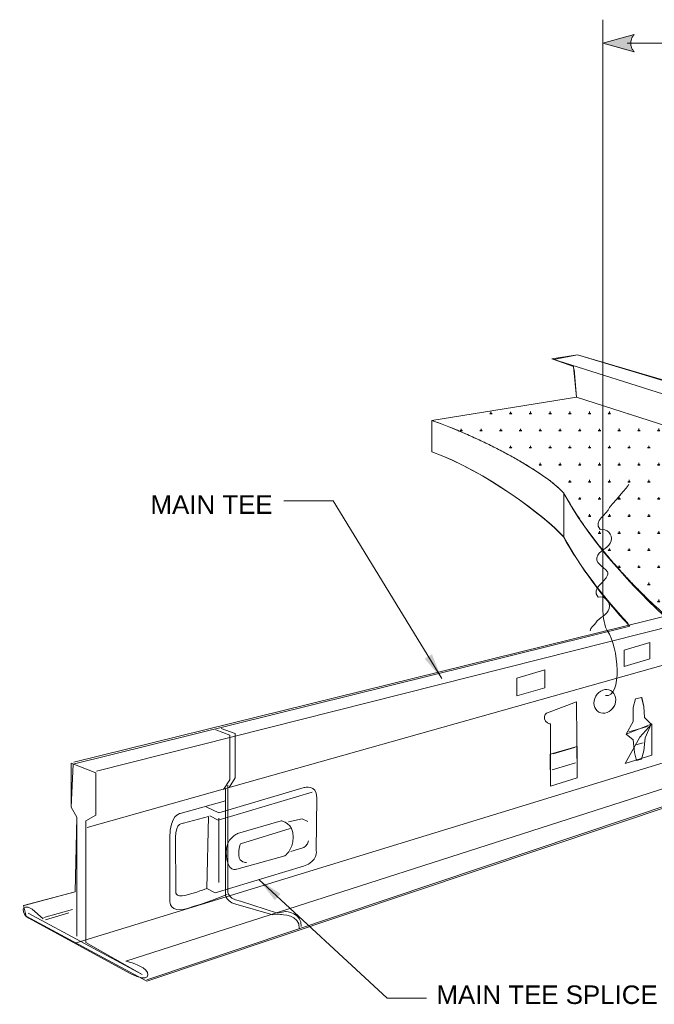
# Model space of a CAD drawing. Header units: inches. Extents: x -3360 to -1510, y 6 to 2767.
# Tile 1 of 7: x -1963 to -1930, y 6 to 55. Entities that reach past the tile are written whole.
import ezdxf

# ---------------------------------------------------------------- set-up
doc = ezdxf.new("R2010")
doc.units = ezdxf.units.IN
doc.header["$MEASUREMENT"] = 0
for name, color, linetype, lineweight in [('A-DETL', 90, 'Continuous', 9), ('A-DETL-GENF', 92, 'Continuous', 9), ('A-DETL-THIN', 151, 'Continuous', 9), ('G-ANNO-TEXT', 231, 'Continuous', 9)]:
    doc.layers.add(name, color=color, linetype=linetype, lineweight=lineweight)
doc.styles.add('Arial', font='arial.ttf', dxfattribs={"height": 0.125})

msp = doc.modelspace()

# ---------------------------------------------------------------- hatches: boundary and pattern name
at = {"layer": 'A-DETL-GENF'}
for points in [[(-1931.398, 53.844), (-1931.494, 53.977), (-1931.551, 54.125), (-1931.57, 54.279), (-1931.551, 54.435), (-1931.494, 54.586), (-1931.398, 54.726), (-1932.98, 54.285)], [(-1941.151, 22.1), (-1941.644, 23.322), (-1942.014, 23.096)], [(-1949.606, 10.859), (-1949.313, 11.177), (-1950.415, 11.9)]]:
    msp.add_hatch(color=7, dxfattribs=at).paths.add_polyline_path(points)
h = msp.add_hatch(dxfattribs=at)
h.set_pattern_fill('FP2_14', style=0, pattern_type=2)
h.set_pattern_definition([(0, (-1963.2198, 4e-15), (0.5, 0.866), [0.125, -0.875]), (90, (-1963.15677, 4e-15), (-0.5, 0.866), [0.063, -1.67]), (90, (-1963.14177, 4e-15), (-0.5, 0.866), [0.05, -1.682]), (90, (-1963.17277, 4e-15), (-0.5, 0.866), [0.05, -1.682]), (60, (-1963.1258, 4e-15), (-0.499978, 0.866013), [0.04, -0.96]), (120, (-1963.1888, 4e-15), (-0.999978, 1.3e-05), [0.04, -0.96])])
h.paths.add_polyline_path([(-1929.767, 25.258), (-1912.521, 29.364), (-1934.316, 36.349), (-1941.646, 35.17), (-1940.268, 34.634), (-1938.917, 34.023), (-1937.651, 33.371), (-1936.533, 32.711), (-1935.622, 32.077), (-1934.978, 31.501), (-1934.296, 30.383), (-1933.53, 29.289), (-1932.668, 28.212), (-1931.74, 27.172), (-1930.777, 26.19)])

# ---------------------------------------------------------------- linework, layer by layer
at = {"layer": 'A-DETL'}
for p, q in [((-1932.98, 55.478), (-1932.981, 25.482)), ((-1931.759, 54.285), (-1924.288, 54.285)), ((-1935.564, 38.295), (-1934.276, 38.501)), ((-1935.467, 38.259), (-1934.276, 38.501)), ((-1934.276, 38.501), (-1908.196, 30.626)), ((-1934.276, 38.501), (-1929.734, 37.16)), ((-1909.937, 30.181), (-1935.564, 38.295)), ((-1934.467, 37.912), (-1935.467, 38.259)), ((-1934.316, 36.349), (-1934.467, 37.912)), ((-1934.316, 36.349), (-1934.435, 37.757)), ((-1941.646, 35.17), (-1934.316, 36.349)), ((-1941.645, 35.17), (-1934.316, 36.349)), ((-1912.883, 29.476), (-1934.316, 36.349)), ((-1941.646, 33.575), (-1941.646, 35.17)), ((-1941.645, 33.575), (-1941.645, 35.17)), ((-1934.96, 31.479), (-1934.96, 29.268)), ((-1946.651, 31.1), (-1949.151, 31.1)), ((-1941.151, 22.1), (-1946.651, 31.1)), ((-1915.561, 28.775), (-1959.789, 17.852)), ((-1916.758, 27.981), (-1958.634, 17.405)), ((-1959.118, 14.538), (-1915.607, 26.804)), ((-1959.664, 8.695), (-1903.129, 26.062)), ((-1901.618, 25.625), (-1957.155, 7.769)), ((-1956.096, 6.824), (-1900.868, 25.382)), ((-1959.819, 17.751), (-1931.616, 24.742)), ((-1930.609, 23.915), (-1931.912, 23.538)), ((-1931.912, 23.538), (-1931.91, 22.707)), ((-1930.606, 23.083), (-1930.609, 23.915)), ((-1931.91, 22.707), (-1930.606, 23.083)), ((-1935.925, 22.526), (-1937.341, 22.117)), ((-1935.922, 21.621), (-1935.925, 22.526)), ((-1937.341, 22.117), (-1937.339, 21.211)), ((-1937.339, 21.211), (-1935.922, 21.621)), ((-1931.332, 21.056), (-1931.449, 20.622)), ((-1931.332, 21.056), (-1931.449, 20.622)), ((-1931.019, 21.124), (-1931.332, 21.056)), ((-1931.018, 21.124), (-1931.332, 21.056)), ((-1930.916, 20.675), (-1931.019, 21.124)), ((-1930.915, 20.675), (-1931.018, 21.124)), ((-1934.316, 20.914), (-1935.838, 20.34)), ((-1934.316, 20.914), (-1935.837, 20.34)), ((-1934.294, 17.055), (-1934.316, 20.914)), ((-1934.294, 17.055), (-1934.316, 20.914)), ((-1931.449, 20.622), (-1931.457, 19.912)), ((-1931.449, 20.622), (-1931.456, 19.912)), ((-1930.883, 20.11), (-1930.916, 20.675)), ((-1930.883, 20.11), (-1930.915, 20.675)), ((-1930.531, 19.779), (-1930.883, 20.11)), ((-1930.53, 19.779), (-1930.883, 20.11)), ((-1952.597, 19.496), (-1951.892, 19.219)), ((-1952.321, 19.557), (-1951.616, 19.312)), ((-1935.639, 19.789), (-1935.639, 16.636)), ((-1935.639, 19.789), (-1935.639, 16.636)), ((-1931.457, 19.912), (-1931.809, 19.272)), ((-1931.456, 19.912), (-1931.809, 19.272)), ((-1931.809, 19.272), (-1930.53, 19.779)), ((-1931.662, 19.386), (-1930.719, 19.657)), ((-1931.109, 19.121), (-1930.502, 19.796)), ((-1930.839, 19.096), (-1930.531, 19.779)), ((-1930.502, 19.796), (-1930.502, 18.202)), ((-1951.892, 19.219), (-1951.892, 16.966)), ((-1951.616, 19.312), (-1951.616, 17.058)), ((-1931.847, 17.783), (-1931.109, 19.121)), ((-1931.809, 19.272), (-1931.447, 18.987)), ((-1931.447, 18.987), (-1931.387, 18.342)), ((-1930.909, 18.428), (-1930.839, 19.096)), ((-1935.662, 18.253), (-1934.294, 18.649)), ((-1935.508, 18.281), (-1934.43, 18.591)), ((-1934.294, 18.649), (-1934.294, 17.055)), ((-1931.317, 18.728), (-1930.937, 18.841)), ((-1935.639, 16.636), (-1935.662, 18.253)), ((-1930.502, 18.202), (-1931.847, 17.783)), ((-1931.387, 18.342), (-1931.273, 17.937)), ((-1931.273, 17.937), (-1931.026, 18.009)), ((-1931.026, 18.009), (-1930.909, 18.428)), ((-1958.68, 17.321), (-1959.922, 17.802)), ((-1959.922, 17.802), (-1959.922, 15.57)), ((-1959.921, 15.57), (-1959.819, 17.751)), ((-1923.27, 17.753), (-1956.096, 6.758)), ((-1935.557, 17.472), (-1934.373, 17.822)), ((-1958.68, 15.173), (-1958.68, 17.321)), ((-1951.892, 16.966), (-1952.198, 16.476)), ((-1951.616, 17.058), (-1951.924, 16.566)), ((-1935.639, 16.636), (-1934.294, 17.055)), ((-1934.294, 17.055), (-1935.639, 16.636)), ((-1935.639, 16.636), (-1934.294, 17.055)), ((-1952.443, 15.285), (-1948.12, 16.573)), ((-1952.106, 16.527), (-1952.106, 11.239)), ((-1951.983, 16.681), (-1951.983, 11.392)), ((-1947.722, 16.328), (-1952.474, 14.918)), ((-1947.476, 16.052), (-1947.507, 13.385)), ((-1959.922, 15.57), (-1959.643, 15.068)), ((-1959.643, 15.068), (-1959.921, 15.57)), ((-1952.106, 15.899), (-1954.405, 15.255)), ((-1953.087, 15.592), (-1952.443, 15.285)), ((-1959.716, 11.276), (-1959.643, 15.068)), ((-1959.643, 15.068), (-1959.643, 9.033)), ((-1959.186, 14.874), (-1958.68, 15.173)), ((-1952.969, 15.108), (-1954.236, 14.756)), ((-1953.056, 11.453), (-1952.969, 15.108)), ((-1952.474, 14.918), (-1952.903, 15.132)), ((-1952.443, 15.009), (-1952.443, 11.76)), ((-1948.917, 14.825), (-1948.212, 14.979)), ((-1948.212, 14.979), (-1947.936, 14.856)), ((-1959.186, 8.72), (-1959.186, 14.874)), ((-1949.285, 14.887), (-1951.493, 14.243)), ((-1948.825, 14.488), (-1951.339, 13.722)), ((-1954.926, 14.028), (-1954.926, 10.809)), ((-1954.633, 14.033), (-1954.62, 11.33)), ((-1948.795, 13.323), (-1948.181, 13.507)), ((-1951.523, 12.434), (-1949.101, 13.109)), ((-1948.151, 12.587), (-1952.627, 11.239)), ((-1950.419, 11.904), (-1943.915, 5.9)), ((-1962.336, 10.597), (-1959.716, 11.276)), ((-1962.299, 10.598), (-1959.853, 11.246)), ((-1952.627, 11.239), (-1953.056, 11.453)), ((-1962.206, 10.055), (-1962.336, 10.597)), ((-1951.585, 10.656), (-1949.714, 10.124)), ((-1951.339, 10.809), (-1949.469, 10.196)), ((-1956.096, 6.758), (-1962.206, 10.055)), ((-1962.103, 10.205), (-1956.321, 7.087)), ((-1961.899, 10.41), (-1961.341, 9.912)), ((-1961.315, 9.98), (-1959.853, 10.393)), ((-1961.221, 9.872), (-1960.042, 10.222)), ((-1949.714, 10.124), (-1949.316, 10.134)), ((-1949.469, 10.196), (-1949.07, 10.288)), ((-1956.929, 7.149), (-1962.077, 9.942)), ((-1956.321, 7.087), (-1959.186, 8.72)), ((-1943.915, 5.9), (-1941.915, 5.9))]:
    msp.add_line(p, q, dxfattribs=at)
for centre, ratio in [((-1932.883, 20.935), 0.849613), ((-1932.882, 20.935), 0.84979)]:
    msp.add_ellipse(centre, major_axis=(0.305, 0.544), ratio=ratio, dxfattribs=at)
for points in [[(-1941.646, 35.17), (-1938.902, 34.194), (-1935.96, 32.573), (-1934.978, 31.501)], [(-1934.978, 29.268), (-1935.961, 30.34), (-1938.903, 32.599), (-1941.646, 33.575)], [(-1934.959, 29.268), (-1935.942, 30.34), (-1938.902, 32.599), (-1941.645, 33.575)], [(-1931.672, 31.936), (-1931.642, 31.899), (-1932.621, 30.816), (-1932.642, 30.765)], [(-1934.978, 31.501), (-1933.788, 29.339), (-1931.999, 27.251), (-1929.901, 25.275)], [(-1932.642, 30.765), (-1932.801, 30.363), (-1933.484, 30.109), (-1933.126, 29.646)], [(-1933.126, 29.646), (-1932.779, 29.734), (-1932.485, 29.375), (-1932.564, 29.071)], [(-1931.71, 24.884), (-1933.044, 26.322), (-1934.152, 27.767), (-1934.978, 29.268)], [(-1931.616, 24.742), (-1933.054, 26.261), (-1934.086, 27.682), (-1934.959, 29.268)], [(-1932.564, 29.071), (-1932.654, 28.724), (-1933.073, 28.638), (-1933.238, 28.341)], [(-1933.238, 28.341), (-1933.451, 27.95), (-1932.977, 27.788), (-1932.746, 27.503)], [(-1932.746, 27.503), (-1932.716, 27.466), (-1932.722, 27.388), (-1932.743, 27.336)], [(-1932.743, 27.336), (-1932.902, 26.934), (-1933.585, 26.68), (-1933.227, 26.218)], [(-1933.227, 26.218), (-1932.88, 26.306), (-1932.586, 25.946), (-1932.664, 25.643)], [(-1932.664, 25.643), (-1932.755, 25.295), (-1933.174, 25.21), (-1933.339, 24.913)], [(-1932.981, 25.482), (-1932.981, 25.303), (-1932.892, 24.679), (-1932.758, 24.5)], [(-1933.339, 24.913), (-1933.4, 24.805), (-1933.641, 24.657), (-1933.633, 24.514)], [(-1932.758, 24.5), (-1932.182, 23.732), (-1931.976, 21.097), (-1932.858, 21.226)], [(-1935.838, 20.34), (-1935.838, 20.34), (-1935.97, 20.23), (-1935.948, 20.054)], [(-1935.837, 20.34), (-1935.837, 20.34), (-1935.969, 20.23), (-1935.947, 20.054)], [(-1935.948, 20.054), (-1935.926, 19.877), (-1935.639, 19.789), (-1935.639, 19.789)], [(-1935.947, 20.054), (-1935.925, 19.877), (-1935.639, 19.789), (-1935.639, 19.789)], [(-1948.12, 16.573), (-1948.12, 16.573), (-1947.476, 16.757), (-1947.476, 16.052)], [(-1954.405, 15.255), (-1954.405, 15.255), (-1954.926, 15.193), (-1954.926, 14.028)], [(-1954.236, 14.756), (-1954.236, 14.756), (-1954.65, 14.825), (-1954.633, 14.033)], [(-1948.672, 14.059), (-1948.641, 14.764), (-1949.285, 14.887), (-1949.285, 14.887)], [(-1951.493, 14.243), (-1951.493, 14.243), (-1952.096, 13.998), (-1952.075, 13.262)], [(-1949.101, 13.109), (-1949.101, 13.109), (-1948.703, 13.354), (-1948.672, 14.059)], [(-1951.339, 13.722), (-1951.339, 13.722), (-1951.46, 13.511), (-1951.431, 13.139)], [(-1948.181, 13.507), (-1948.181, 13.507), (-1947.906, 13.63), (-1947.906, 13.875)], [(-1952.075, 13.262), (-1952.044, 12.219), (-1951.523, 12.434), (-1951.523, 12.434)], [(-1951.431, 13.139), (-1951.401, 12.741), (-1951.033, 12.771), (-1951.033, 12.771)], [(-1947.507, 13.385), (-1947.507, 13.385), (-1947.384, 12.833), (-1948.151, 12.587)], [(-1954.62, 11.33), (-1954.62, 11.33), (-1954.711, 10.961), (-1954.099, 11.116)], [(-1954.099, 11.116), (-1953.636, 11.233), (-1953.056, 11.453), (-1953.056, 11.453)], [(-1954.037, 10.441), (-1953.117, 10.717), (-1952.014, 11.146), (-1952.014, 11.146)], [(-1952.106, 11.239), (-1952.106, 11.239), (-1952.198, 10.84), (-1951.585, 10.656)], [(-1951.983, 11.392), (-1951.983, 11.392), (-1952.136, 10.962), (-1951.339, 10.809)], [(-1962.077, 9.942), (-1962.432, 10.145), (-1962.533, 10.761), (-1961.899, 10.41)], [(-1954.926, 10.809), (-1954.926, 10.809), (-1954.957, 10.165), (-1954.037, 10.441)], [(-1949.316, 10.134), (-1949.316, 10.134), (-1948.304, 10.134), (-1948.365, 9.43)], [(-1949.07, 10.288), (-1949.07, 10.288), (-1948.212, 10.227), (-1948.273, 9.522)], [(-1957.155, 7.769), (-1957.155, 7.769), (-1956.607, 7.645), (-1956.27, 7.43)], [(-1956.27, 7.43), (-1955.864, 7.171), (-1955.94, 6.594), (-1956.929, 7.149)]]:
    msp.add_open_spline(points, degree=3, dxfattribs=at)
at = {"layer": 'A-DETL-THIN'}
for p, q in [((-1931.398, 54.726), (-1932.98, 54.285)), ((-1932.98, 54.285), (-1931.398, 53.844)), ((-1934.316, 36.349), (-1941.646, 35.17)), ((-1912.521, 29.364), (-1934.316, 36.349))]:
    msp.add_line(p, q, dxfattribs=at)
for points, knots in [([(-1931.398, 53.844), (-1931.436, 53.886), (-1931.5, 53.975), (-1931.576, 54.173), (-1931.576, 54.385), (-1931.5, 54.588), (-1931.436, 54.681), (-1931.398, 54.726)], [0, 0, 0, 0, 0.166667, 0.333333, 0.666667, 0.833333, 1, 1, 1, 1]), ([(-1941.646, 35.17), (-1941.414, 35.087), (-1940.952, 34.914), (-1940.268, 34.638), (-1939.697, 34.389), (-1939.247, 34.181), (-1938.916, 34.024), (-1938.59, 33.864), (-1938.268, 33.701), (-1937.954, 33.536), (-1937.65, 33.371), (-1937.355, 33.207), (-1937.068, 33.04), (-1936.792, 32.874), (-1936.531, 32.711), (-1936.283, 32.55), (-1935.966, 32.335), (-1935.609, 32.074), (-1935.256, 31.78), (-1935.063, 31.592), (-1934.978, 31.501)], [0, 0, 0, 0, 0.083333, 0.166667, 0.25, 0.291667, 0.333333, 0.375, 0.416667, 0.458333, 0.5, 0.541667, 0.583333, 0.625, 0.666667, 0.708333, 0.75, 0.833333, 0.916667, 1, 1, 1, 1]), ([(-1934.978, 31.501), (-1934.765, 31.125), (-1934.424, 30.565), (-1933.927, 29.832), (-1933.534, 29.288), (-1933.115, 28.748), (-1932.67, 28.21), (-1932.209, 27.682), (-1931.741, 27.17), (-1931.266, 26.673), (-1930.616, 26.026), (-1930.111, 25.561), (-1929.767, 25.258)], [0, 0, 0, 0, 0.166667, 0.25, 0.333333, 0.416667, 0.5, 0.583333, 0.666667, 0.75, 0.833333, 1, 1, 1, 1])]:
    msp.add_open_spline(points, degree=3, knots=knots, dxfattribs=at)

# ---------------------------------------------------------------- texts
at = {"layer": 'G-ANNO-TEXT', "color": 7, "char_height": 0.9375, "attachment_point": 1, "style": 'Arial'}
for s, insert, width in [('MAIN TEE', (-1955.903, 31.374), 7.575), ('MAIN TEE SPLICE', (-1941.415, 6.539), 13.69812)]:
    msp.add_mtext(s, dxfattribs=dict(at, insert=insert, width=width))

doc.saveas('drawing.dxf')
